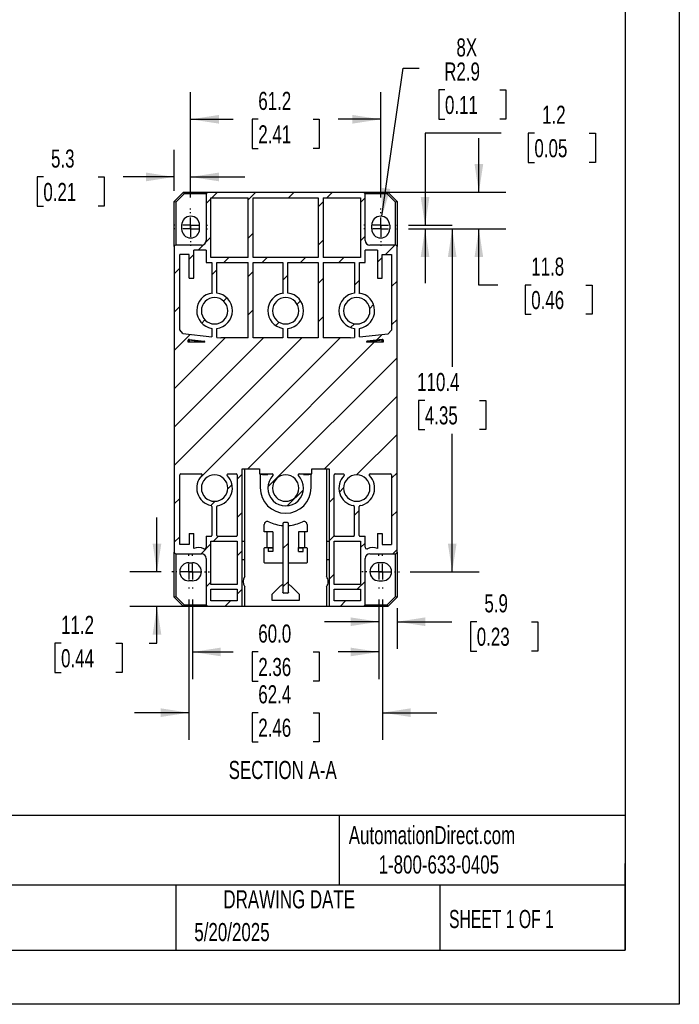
# Model space of a CAD drawing. Header units: millimetres. Extents: x 0 to 768, y 0 to 594.
# Tile 16 of 22: x 556 to 768, y 0 to 317. Entities that reach past the tile are written whole.
import ezdxf

# ---------------------------------------------------------------- set-up
doc = ezdxf.new("R2010")
doc.units = ezdxf.units.MM
doc.header["$LTSCALE"] = 2.75
doc.linetypes.add('CENTERX2', pattern=[20.32, 12.7, -2.54, 2.54, -2.54])
doc.layers.add('CENTER', color=40, linetype='CENTERX2')
doc.layers.add('HATCH', color=6, linetype='Continuous')
doc.layers.add('DIMENSIONS', color=140, linetype='Continuous', lineweight=25)
doc.layers.add('TEXT', color=140, linetype='Continuous', lineweight=25)
doc.styles.add('SLDTEXTSTYLE0', font='TXT', dxfattribs={"width": 0.7})
doc.styles.add('SLDTEXTSTYLE1', font='TXT', dxfattribs={"width": 0.65})
doc.dimstyles.new('SLDDIMSTYLE0', dxfattribs={"dimtxt": 5.934521, "dimasz": 9.0805, "dimexe": 0, "dimexo": 0.0625, "dimgap": 1.48363, "dimtad": 0, "dimtih": 1, "dimtoh": 1, "dimdec": 1, "dimrnd": 1e-09, "dimzin": 12, "dimdsep": 46, "dimtxsty": 'SLDTEXTSTYLE0', "dimsah": 1, "dimcen": 0.09, "dimadec": 0, "dimazin": 3, "dimtfac": 1, "dimtdec": 1, "dimtmove": 0, "dimatfit": 0, "dimfxl": 0, "dimfrac": 2, "dimtolj": 1, "dimtzin": 12, "dimarcsym": 0})
doc.dimstyles.new('SLDDIMSTYLE1', dxfattribs={"dimtxt": 5.934521, "dimasz": 9.0805, "dimexe": 0, "dimexo": 0.0625, "dimgap": 1.48363, "dimtad": 0, "dimtih": 1, "dimtoh": 1, "dimdec": 1, "dimrnd": 1e-09, "dimzin": 12, "dimdsep": 46, "dimtxsty": 'SLDTEXTSTYLE0', "dimsah": 1, "dimcen": 0.09, "dimadec": 0, "dimazin": 3, "dimtfac": 1, "dimtdec": 1, "dimtofl": 0, "dimtmove": 0, "dimatfit": 3, "dimfxl": 0, "dimfrac": 2, "dimtolj": 1, "dimtzin": 12, "dimarcsym": 0})
doc.dimstyles.new('SLDDIMSTYLE3', dxfattribs={"dimtxt": 5.934521, "dimasz": 9.0805, "dimexe": 0, "dimexo": 0.0625, "dimgap": 1.48363, "dimtad": 0, "dimtih": 1, "dimtoh": 1, "dimdec": 1, "dimrnd": 1e-09, "dimzin": 4, "dimdsep": 46, "dimtxsty": 'SLDTEXTSTYLE0', "dimsah": 1, "dimcen": 0.09, "dimadec": 0, "dimazin": 1, "dimtfac": 1, "dimtdec": 1, "dimtofl": 0, "dimtmove": 0, "dimatfit": 3, "dimfxl": 0, "dimfrac": 2, "dimtolj": 1, "dimtzin": 12, "dimarcsym": 0})
doc.dimstyles.new('SLDDIMSTYLE4', dxfattribs={"dimtxt": 5.934521, "dimasz": 9.0805, "dimexe": 0, "dimexo": 0.0625, "dimgap": 1.48363, "dimtad": 0, "dimtih": 1, "dimtoh": 1, "dimdec": 1, "dimrnd": 1e-09, "dimzin": 12, "dimdsep": 46, "dimtxsty": 'SLDTEXTSTYLE0', "dimsah": 1, "dimcen": 0, "dimadec": 0, "dimazin": 3, "dimtfac": 1, "dimtdec": 1, "dimtofl": 0, "dimtmove": 0, "dimatfit": 3, "dimfxl": 0, "dimfrac": 2, "dimtolj": 1, "dimtzin": 12, "dimarcsym": 0})

# ---------------------------------------------------------------- blocks, each defined once
blk = doc.blocks.new('_D_22')
at = {"layer": 'DIMENSIONS'}
for p, q in [((672.61, 253.81), (679.47, 301.48)), ((679.47, 301.48), (684.54, 301.48)), ((692.9, 294.53), (690.9, 294.53)), ((690.9, 294.53), (690.9, 285.1)), ((710.53, 294.53), (712.52, 294.53)), ((712.52, 294.53), (712.52, 285.1)), ((690.9, 285.1), (692.9, 285.1)), ((712.52, 285.1), (710.53, 285.1))]:
    blk.add_line(p, q, dxfattribs=at)
blk.add_solid([(672.61, 253.81), (675.29, 262.6), (672.52, 263)], dxfattribs=at)
at = {"layer": 'DIMENSIONS', "char_height": 5.821, "attachment_point": 1, "style": 'SLDTEXTSTYLE0'}
for s, insert in [('8X', (696.59, 311.12)), ('R2.9', (692.66, 303.36)), ('0.11', (692.9, 292.6))]:
    blk.add_mtext(s, dxfattribs=dict(at, insert=insert))
blk = doc.blocks.new('_D_23')
at = {"layer": 'DIMENSIONS'}
for p, q in [((681.13, 249.74), (703.96, 249.74)), ((695.23, 249.74), (695.23, 205.3)), ((686.41, 194.54), (684.42, 194.54)), ((684.42, 194.54), (684.42, 185.11)), ((704.05, 194.54), (706.04, 194.54)), ((706.04, 194.54), (706.04, 185.11)), ((684.42, 185.11), (686.41, 185.11)), ((706.04, 185.11), (704.05, 185.11)), ((695.23, 139.34), (695.23, 183.78)), ((681.73, 139.34), (703.96, 139.34))]:
    blk.add_line(p, q, dxfattribs=at)
for points in [[(695.23, 249.74), (693.83, 240.66), (696.63, 240.66)], [(695.23, 139.34), (696.63, 148.42), (693.83, 148.42)]]:
    blk.add_solid(points, dxfattribs=at)
at = {"layer": 'DIMENSIONS', "char_height": 5.821, "attachment_point": 1, "style": 'SLDTEXTSTYLE0'}
for s, insert in [('110.4', (683.94, 203.37)), ('4.35', (686.41, 192.61))]:
    blk.add_mtext(s, dxfattribs=dict(at, insert=insert))
blk = doc.blocks.new('_D_24')
at = {"layer": 'DIMENSIONS'}
for p, q in [((610.4, 130.41), (610.4, 85.21)), ((672.8, 130.41), (672.8, 85.21)), ((610.4, 93.94), (592.94, 93.94)), ((632.78, 93.94), (630.79, 93.94)), ((630.79, 93.94), (630.79, 84.51)), ((650.42, 93.94), (652.41, 93.94)), ((652.41, 93.94), (652.41, 84.51)), ((672.8, 93.94), (690.26, 93.94)), ((630.79, 84.51), (632.78, 84.51)), ((652.41, 84.51), (650.42, 84.51))]:
    blk.add_line(p, q, dxfattribs=at)
for points in [[(610.4, 93.94), (601.32, 95.34), (601.32, 92.55)], [(672.8, 93.94), (681.88, 92.55), (681.88, 95.34)]]:
    blk.add_solid(points, dxfattribs=at)
at = {"layer": 'DIMENSIONS', "char_height": 5.821, "attachment_point": 1, "style": 'SLDTEXTSTYLE0'}
for s, insert in [('62.4', (632.78, 102.77)), ('2.46', (632.78, 92.01))]:
    blk.add_mtext(s, dxfattribs=dict(at, insert=insert))
blk = doc.blocks.new('_D_25')
at = {"layer": 'DIMENSIONS'}
for p, q in [((611.6, 130.41), (611.6, 104.76)), ((671.6, 130.41), (671.6, 104.76)), ((611.6, 113.49), (624.74, 113.49)), ((632.78, 113.49), (630.79, 113.49)), ((630.79, 113.49), (630.79, 104.06)), ((650.42, 113.49), (652.41, 113.49)), ((652.41, 113.49), (652.41, 104.06)), ((671.6, 113.49), (658.46, 113.49)), ((630.79, 104.06), (632.78, 104.06)), ((652.41, 104.06), (650.42, 104.06))]:
    blk.add_line(p, q, dxfattribs=at)
for points in [[(611.6, 113.49), (620.68, 112.1), (620.68, 114.89)], [(671.6, 113.49), (662.52, 114.89), (662.52, 112.1)]]:
    blk.add_solid(points, dxfattribs=at)
at = {"layer": 'DIMENSIONS', "char_height": 5.821, "attachment_point": 1, "style": 'SLDTEXTSTYLE0'}
for s, insert in [('60.0', (632.78, 122.33)), ('2.36', (632.78, 111.57))]:
    blk.add_mtext(s, dxfattribs=dict(at, insert=insert))
blk = doc.blocks.new('_D_26')
at = {"layer": 'DIMENSIONS'}
for p, q in [((711, 280.59), (686.49, 280.59)), ((686.49, 280.59), (686.49, 250.94)), ((721.7, 280.59), (719.71, 280.59)), ((719.71, 280.59), (719.71, 271.16)), ((739.34, 280.59), (741.33, 280.59)), ((741.33, 280.59), (741.33, 271.16)), ((719.71, 271.16), (721.7, 271.16)), ((741.33, 271.16), (739.34, 271.16)), ((681.13, 250.94), (695.22, 250.94)), ((681.13, 249.74), (695.22, 249.74)), ((686.49, 249.74), (686.49, 232.28))]:
    blk.add_line(p, q, dxfattribs=at)
for points in [[(686.49, 250.94), (687.89, 260.02), (685.09, 260.02)], [(686.49, 249.74), (685.09, 240.66), (687.89, 240.66)]]:
    blk.add_solid(points, dxfattribs=at)
at = {"layer": 'DIMENSIONS', "char_height": 5.821, "attachment_point": 1, "style": 'SLDTEXTSTYLE0'}
for s, insert in [('1.2', (724.17, 289.43)), ('0.05', (721.7, 278.66))]:
    blk.add_mtext(s, dxfattribs=dict(at, insert=insert))
blk = doc.blocks.new('_D_27')
at = {"layer": 'DIMENSIONS'}
for p, q in [((703.82, 261.54), (703.82, 279)), ((670.19, 261.54), (712.55, 261.54)), ((681.13, 249.74), (712.55, 249.74)), ((703.82, 231.69), (703.82, 249.74)), ((709.97, 231.69), (703.82, 231.69)), ((720.67, 231.69), (718.68, 231.69)), ((718.68, 231.69), (718.68, 222.26)), ((738.31, 231.69), (740.3, 231.69)), ((740.3, 231.69), (740.3, 222.26)), ((718.68, 222.26), (720.67, 222.26)), ((740.3, 222.26), (738.31, 222.26))]:
    blk.add_line(p, q, dxfattribs=at)
for points in [[(703.82, 261.54), (705.21, 270.62), (702.42, 270.62)], [(703.82, 249.74), (702.42, 240.66), (705.21, 240.66)]]:
    blk.add_solid(points, dxfattribs=at)
at = {"layer": 'DIMENSIONS', "char_height": 5.821, "attachment_point": 1, "style": 'SLDTEXTSTYLE0'}
for s, insert in [('11.8', (720.67, 240.53)), ('0.46', (720.67, 229.76))]:
    blk.add_mtext(s, dxfattribs=dict(at, insert=insert))
blk = doc.blocks.new('_D_28')
at = {"layer": 'DIMENSIONS'}
for p, q in [((611, 259.87), (611, 293.79)), ((672.2, 259.87), (672.2, 293.79)), ((611, 285.06), (624.74, 285.06)), ((632.78, 285.06), (630.79, 285.06)), ((630.79, 285.06), (630.79, 275.63)), ((650.42, 285.06), (652.41, 285.06)), ((652.41, 285.06), (652.41, 275.63)), ((672.2, 285.06), (658.46, 285.06)), ((630.79, 275.63), (632.78, 275.63)), ((652.41, 275.63), (650.42, 275.63))]:
    blk.add_line(p, q, dxfattribs=at)
for points in [[(611, 285.06), (620.08, 283.67), (620.08, 286.46)], [(672.2, 285.06), (663.12, 286.46), (663.12, 283.67)]]:
    blk.add_solid(points, dxfattribs=at)
at = {"layer": 'DIMENSIONS', "char_height": 5.821, "attachment_point": 1, "style": 'SLDTEXTSTYLE0'}
for s, insert in [('61.2', (632.78, 293.9)), ('2.41', (632.78, 283.13))]:
    blk.add_mtext(s, dxfattribs=dict(at, insert=insert))
blk = doc.blocks.new('_D_29')
at = {"layer": 'DIMENSIONS'}
for p, q in [((605.7, 262.03), (605.7, 275.23)), ((611, 259.87), (611, 275.23)), ((563.57, 266.5), (561.58, 266.5)), ((561.58, 266.5), (561.58, 257.07)), ((581.2, 266.5), (583.2, 266.5)), ((583.2, 266.5), (583.2, 257.07)), ((605.7, 266.5), (589.25, 266.5)), ((611, 266.5), (628.46, 266.5)), ((561.58, 257.07), (563.57, 257.07)), ((583.2, 257.07), (581.2, 257.07))]:
    blk.add_line(p, q, dxfattribs=at)
for points in [[(605.7, 266.5), (596.62, 267.9), (596.62, 265.1)], [(611, 266.5), (620.08, 265.1), (620.08, 267.9)]]:
    blk.add_solid(points, dxfattribs=at)
at = {"layer": 'DIMENSIONS', "char_height": 5.821, "attachment_point": 1, "style": 'SLDTEXTSTYLE0'}
for s, insert in [('5.3', (566.04, 275.33)), ('0.21', (563.57, 264.57))]:
    blk.add_mtext(s, dxfattribs=dict(at, insert=insert))
blk = doc.blocks.new('_D_30')
at = {"layer": 'DIMENSIONS'}
for p, q in [((671.6, 130.41), (671.6, 114.5)), ((677.5, 127.65), (677.5, 114.5)), ((671.6, 123.23), (654.14, 123.23)), ((677.5, 123.23), (695.09, 123.23)), ((703.13, 123.23), (701.14, 123.23)), ((701.14, 123.23), (701.14, 113.8)), ((720.76, 123.23), (722.76, 123.23)), ((722.76, 123.23), (722.76, 113.8)), ((701.14, 113.8), (703.13, 113.8)), ((722.76, 113.8), (720.76, 113.8))]:
    blk.add_line(p, q, dxfattribs=at)
for points in [[(671.6, 123.23), (662.52, 124.63), (662.52, 121.84)], [(677.5, 123.23), (686.58, 121.84), (686.58, 124.63)]]:
    blk.add_solid(points, dxfattribs=at)
at = {"layer": 'DIMENSIONS', "char_height": 5.821, "attachment_point": 1, "style": 'SLDTEXTSTYLE0'}
for s, insert in [('5.9', (705.6, 132.07)), ('0.23', (703.13, 121.31))]:
    blk.add_mtext(s, dxfattribs=dict(at, insert=insert))
blk = doc.blocks.new('_D_31')
at = {"layer": 'DIMENSIONS'}
for p, q in [((600.16, 139.34), (600.16, 156.8)), ((601.47, 139.34), (591.43, 139.34)), ((613.01, 128.14), (591.43, 128.14)), ((600.16, 116.31), (600.16, 128.14)), ((569.28, 116.31), (567.29, 116.31)), ((567.29, 116.31), (567.29, 106.88)), ((586.92, 116.31), (588.91, 116.31)), ((588.91, 116.31), (588.91, 106.88)), ((597.62, 116.31), (600.16, 116.31)), ((567.29, 106.88), (569.28, 106.88)), ((588.91, 106.88), (586.92, 106.88))]:
    blk.add_line(p, q, dxfattribs=at)
for points in [[(600.16, 139.34), (601.56, 148.42), (598.76, 148.42)], [(600.16, 128.14), (598.76, 119.06), (601.56, 119.06)]]:
    blk.add_solid(points, dxfattribs=at)
at = {"layer": 'DIMENSIONS', "char_height": 5.821, "attachment_point": 1, "style": 'SLDTEXTSTYLE0'}
for s, insert in [('11.2', (569.28, 125.14)), ('0.44', (569.28, 114.38))]:
    blk.add_mtext(s, dxfattribs=dict(at, insert=insert))
blk = doc.blocks.new('SW_CENTERMARKSYMBOL_17')
at = {"layer": 'CENTER', "color": 0}
for p, q in [((0, 5.08), (0, 5.44)), ((-5.08, 0), (-5.44, 0)), ((0, 0), (-2.54, 0)), ((0, 0), (0, 2.54)), ((0, 0), (0, -2.54)), ((0, 0), (2.54, 0)), ((5.08, 0), (5.44, 0)), ((0, -5.08), (0, -5.44))]:
    blk.add_line(p, q, dxfattribs=at)
blk = doc.blocks.new('SW_CENTERMARKSYMBOL_18')
at = {"layer": 'CENTER', "color": 0}
for p, q in [((0, 5.08), (0, 5.44)), ((-5.08, 0), (-5.44, 0)), ((0, 0), (-2.54, 0)), ((0, 0), (0, 2.54)), ((0, 0), (0, -2.54)), ((0, 0), (2.54, 0)), ((5.08, 0), (5.44, 0)), ((0, -5.08), (0, -5.44))]:
    blk.add_line(p, q, dxfattribs=at)
blk = doc.blocks.new('SW_CENTERMARKSYMBOL_19')
at = {"layer": 'CENTER', "color": 0}
for p, q in [((0, 5.08), (0, 5.44)), ((-5.08, 0), (-5.44, 0)), ((0, 0), (-2.54, 0)), ((0, 0), (0, 2.54)), ((0, 0), (0, -2.54)), ((0, 0), (2.54, 0)), ((5.08, 0), (5.44, 0)), ((0, -5.08), (0, -5.44))]:
    blk.add_line(p, q, dxfattribs=at)
blk = doc.blocks.new('SW_CENTERMARKSYMBOL_20')
at = {"layer": 'CENTER', "color": 0}
for p, q in [((0, 5.08), (0, 5.44)), ((-5.08, 0), (-5.44, 0)), ((0, 0), (-2.54, 0)), ((0, 0), (0, 2.54)), ((0, 0), (0, -2.54)), ((0, 0), (2.54, 0)), ((5.08, 0), (5.44, 0)), ((0, -5.08), (0, -5.44))]:
    blk.add_line(p, q, dxfattribs=at)
blk = doc.blocks.new('SW_CENTERMARKSYMBOL_21')
at = {"layer": 'CENTER', "color": 0}
for p, q in [((0, 5.08), (0, 5.44)), ((-5.08, 0), (-5.44, 0)), ((0, 0), (-2.54, 0)), ((0, 0), (0, 2.54)), ((0, 0), (0, -2.54)), ((0, 0), (2.54, 0)), ((5.08, 0), (5.44, 0)), ((0, -5.08), (0, -5.44))]:
    blk.add_line(p, q, dxfattribs=at)
blk = doc.blocks.new('SW_CENTERMARKSYMBOL_22')
at = {"layer": 'CENTER', "color": 0}
for p, q in [((0, 5.08), (0, 5.44)), ((-5.08, 0), (-5.44, 0)), ((0, 0), (-2.54, 0)), ((0, 0), (0, 2.54)), ((0, 0), (0, -2.54)), ((0, 0), (2.54, 0)), ((5.08, 0), (5.44, 0)), ((0, -5.08), (0, -5.44))]:
    blk.add_line(p, q, dxfattribs=at)
blk = doc.blocks.new('SW_CENTERMARKSYMBOL_23')
at = {"layer": 'CENTER', "color": 0}
for p, q in [((0, 5.08), (0, 5.44)), ((-5.08, 0), (-5.44, 0)), ((0, 0), (-2.54, 0)), ((0, 0), (0, 2.54)), ((0, 0), (0, -2.54)), ((0, 0), (2.54, 0)), ((5.08, 0), (5.44, 0)), ((0, -5.08), (0, -5.44))]:
    blk.add_line(p, q, dxfattribs=at)
blk = doc.blocks.new('SW_CENTERMARKSYMBOL_24')
at = {"layer": 'CENTER', "color": 0}
for p, q in [((0, 5.08), (0, 5.44)), ((-5.08, 0), (-5.44, 0)), ((0, 0), (-2.54, 0)), ((0, 0), (0, 2.54)), ((0, 0), (0, -2.54)), ((0, 0), (2.54, 0)), ((5.08, 0), (5.44, 0)), ((0, -5.08), (0, -5.44))]:
    blk.add_line(p, q, dxfattribs=at)

msp = doc.modelspace()

# ---------------------------------------------------------------- hatches: boundary and pattern name
at = {"layer": 'HATCH'}
h = msp.add_hatch(dxfattribs=at)
h.set_pattern_fill('ANSI31', color=256, scale=2.75, style=0)
edge = h.paths.add_edge_path(flags=0)
edge.add_arc((614.5, 246.04), 1.5, 270, 360, ccw=False)
edge.add_line((614.5, 244.54), (606.2, 244.54))
edge.add_arc((606.2, 244.04), 0.5, 90, 180)
edge.add_line((605.7, 244.04), (605.7, 145.64))
edge.add_arc((606.2, 145.64), 0.5, 180, 270)
edge.add_line((606.2, 145.14), (614.5, 145.14))
edge.add_arc((614.5, 143.64), 1.5, 0, 90, ccw=False)
edge.add_line((616, 143.64), (616, 128.64))
edge.add_line((616, 128.64), (616.5, 128.14))
edge.add_line((616.5, 128.14), (627.6, 128.14))
edge.add_line((627.6, 128.14), (627.6, 172.51))
edge.add_line((627.6, 172.51), (633.15, 172.51))
edge.add_line((633.15, 172.51), (633.15, 170.84))
edge.add_line((633.15, 170.84), (637.3, 170.84))
edge.add_arc((637.3, 170.54), 0.3, -44.7595, 90, ccw=False)
edge.add_arc((641.6, 166.28), 5.75, 135.2405, 404.7595)
edge.add_arc((645.9, 170.54), 0.3, 90, 224.7595, ccw=False)
edge.add_line((645.9, 170.84), (650.05, 170.84))
edge.add_line((650.05, 170.84), (650.05, 172.51))
edge.add_line((650.05, 172.51), (655.6, 172.51))
edge.add_line((655.6, 172.51), (655.6, 128.14))
edge.add_line((655.6, 128.14), (666.7, 128.14))
edge.add_line((666.7, 128.14), (667.2, 128.64))
edge.add_line((667.2, 128.64), (667.2, 143.64))
edge.add_arc((668.7, 143.64), 1.5, 90, 180, ccw=False)
edge.add_line((668.7, 145.14), (677, 145.14))
edge.add_arc((677, 145.64), 0.5, 270, 360)
edge.add_line((677.5, 145.64), (677.5, 244.04))
edge.add_arc((677, 244.04), 0.5, 0, 90)
edge.add_line((677, 244.54), (668.7, 244.54))
edge.add_arc((668.7, 246.04), 1.5, 180, 270, ccw=False)
edge.add_line((667.2, 246.04), (667.2, 261.04))
edge.add_line((667.2, 261.04), (666.7, 261.54))
edge.add_line((666.7, 261.54), (616.5, 261.54))
edge.add_line((616.5, 261.54), (616, 261.04))
edge.add_line((616, 261.04), (616, 246.04))
edge = h.paths.add_edge_path(flags=0)
edge.add_arc((664.5, 223.4), 5.75, 96.9925, 263.0075)
edge.add_line((663.8, 217.69), (663.8, 214.79))
edge.add_line((663.8, 214.79), (662.5, 214.64))
edge.add_line((662.5, 214.64), (653.65, 214.64))
edge.add_line((653.65, 214.64), (653.65, 238.94))
edge.add_line((653.65, 238.94), (663.8, 238.94))
edge.add_line((663.8, 238.94), (663.8, 229.11))
edge = h.paths.add_edge_path(flags=0)
edge.add_arc((618.7, 223.4), 5.75, 276.9925, 443.0075)
edge.add_line((619.4, 229.11), (619.4, 238.94))
edge.add_line((619.4, 238.94), (629.55, 238.94))
edge.add_line((629.55, 238.94), (629.55, 214.64))
edge.add_line((629.55, 214.64), (620.7, 214.64))
edge.add_line((620.7, 214.64), (619.4, 214.79))
edge.add_line((619.4, 214.79), (619.4, 217.69))
edge = h.paths.add_edge_path(flags=0)
edge.add_line((672.7, 151.7), (671.2, 151.7))
edge.add_line((671.2, 151.7), (671.2, 146.8))
edge.add_arc((669.6, 143.24), 3.9, 65.7791, 115.583)
edge.add_arc((667.7, 147.21), 0.5, 270, 295.583, ccw=False)
edge.add_arc((667.7, 147.21), 0.5, 180, 270, ccw=False)
edge.add_line((667.2, 147.21), (667.2, 150.74))
edge.add_line((667.2, 150.74), (665.6, 150.74))
edge.add_arc((665.6, 151.04), 0.3, 180, 270, ccw=False)
edge.add_line((665.3, 151.04), (665.3, 160.33))
edge.add_arc((665.6, 160.33), 0.3, 100.4757, 180, ccw=False)
edge.add_arc((664.5, 166.28), 5.75, 280.4757, 404.7595)
edge.add_arc((668.8, 170.54), 0.3, 90, 224.7595, ccw=False)
edge.add_line((668.8, 170.84), (675.4, 170.84))
edge.add_arc((675.4, 170.54), 0.3, 0, 90, ccw=False)
edge.add_line((675.7, 170.54), (675.7, 148.14))
edge.add_line((675.7, 148.14), (672.7, 148.14))
edge.add_line((672.7, 148.14), (672.7, 151.7))
edge = h.paths.add_edge_path(flags=0)
edge.add_arc((672.7, 213.9), 0.3, 0, 97.5946, ccw=False)
edge.add_line((673, 213.9), (673, 213.25))
edge.add_line((673, 213.25), (667.6, 213.25))
edge.add_line((667.6, 213.25), (667.6, 213.26))
edge.add_arc((667.9, 213.26), 0.3, 97.5946, 180, ccw=False)
edge.add_line((667.86, 213.55), (672.66, 214.19))
edge = h.paths.add_edge_path(flags=0)
edge.add_line((610.54, 214.19), (615.34, 213.55))
edge.add_arc((615.3, 213.26), 0.3, 0, 82.4054, ccw=False)
edge.add_line((615.6, 213.26), (615.6, 213.25))
edge.add_line((615.6, 213.25), (610.2, 213.25))
edge.add_line((610.2, 213.25), (610.2, 213.9))
edge.add_arc((610.5, 213.9), 0.3, 90, 180, ccw=False)
edge.add_arc((610.5, 213.9), 0.3, 82.4054, 90, ccw=False)
edge = h.paths.add_edge_path(flags=0)
edge.add_arc((657.5, 170.54), 0.3, 90, 180, ccw=False)
edge.add_line((657.5, 170.84), (660.2, 170.84))
edge.add_arc((660.2, 170.54), 0.3, -44.7595, 90, ccw=False)
edge.add_arc((664.5, 166.28), 5.75, 135.2405, 259.5243)
edge.add_arc((663.4, 160.33), 0.3, 0, 79.5243, ccw=False)
edge.add_line((663.7, 160.33), (663.7, 151.04))
edge.add_arc((663.4, 151.04), 0.3, 270, 360, ccw=False)
edge.add_line((663.4, 150.74), (657.5, 150.74))
edge.add_arc((657.5, 151.04), 0.3, 180, 270, ccw=False)
edge.add_line((657.2, 151.04), (657.2, 170.54))
edge = h.paths.add_edge_path(flags=0)
edge.add_line((612, 151.7), (610.5, 151.7))
edge.add_line((610.5, 151.7), (610.5, 148.14))
edge.add_line((610.5, 148.14), (607.5, 148.14))
edge.add_line((607.5, 148.14), (607.5, 170.54))
edge.add_arc((607.8, 170.54), 0.3, 90, 180, ccw=False)
edge.add_line((607.8, 170.84), (614.4, 170.84))
edge.add_arc((614.4, 170.54), 0.3, -44.7595, 90, ccw=False)
edge.add_arc((618.7, 166.28), 5.75, 135.2405, 258.5597)
edge.add_arc((617.5, 160.35), 0.3, 0, 78.5597, ccw=False)
edge.add_line((617.8, 160.35), (617.8, 151.04))
edge.add_arc((617.5, 151.04), 0.3, 270, 360, ccw=False)
edge.add_line((617.5, 150.74), (616, 150.74))
edge.add_line((616, 150.74), (616, 147.21))
edge.add_arc((615.5, 147.21), 0.5, 270, 360, ccw=False)
edge.add_arc((615.5, 147.21), 0.5, 244.417, 270, ccw=False)
edge.add_arc((613.6, 143.24), 3.9, 64.417, 114.2209)
edge.add_line((612, 146.8), (612, 151.7))
edge = h.paths.add_edge_path(flags=0)
edge.add_arc((623, 170.54), 0.3, 90, 224.7595, ccw=False)
edge.add_line((623, 170.84), (625.7, 170.84))
edge.add_arc((625.7, 170.54), 0.3, 0, 90, ccw=False)
edge.add_line((626, 170.54), (626, 151.04))
edge.add_arc((625.7, 151.04), 0.3, 270, 360, ccw=False)
edge.add_line((625.7, 150.74), (619.7, 150.74))
edge.add_arc((619.7, 151.04), 0.3, 180, 270, ccw=False)
edge.add_line((619.4, 151.04), (619.4, 160.31))
edge.add_arc((619.7, 160.31), 0.3, 99.514, 180, ccw=False)
edge.add_arc((618.7, 166.28), 5.75, 279.514, 404.7595)
edge = h.paths.add_edge_path(flags=0)
edge.add_line((665.4, 238.94), (667.2, 238.94))
edge.add_line((667.2, 238.94), (667.2, 242.94))
edge.add_line((667.2, 242.94), (671.2, 242.94))
edge.add_line((671.2, 242.94), (671.2, 233.94))
edge.add_line((671.2, 233.94), (672.7, 233.94))
edge.add_line((672.7, 233.94), (672.7, 241.54))
edge.add_line((672.7, 241.54), (675.7, 241.54))
edge.add_line((675.7, 241.54), (675.7, 217.14))
edge.add_line((675.7, 217.14), (674.57, 216.01))
edge.add_line((674.57, 216.01), (665.4, 214.97))
edge.add_line((665.4, 214.97), (665.4, 217.72))
edge.add_arc((664.5, 223.4), 5.75, 279.0051, 443.0075)
edge.add_line((665.2, 229.11), (665.4, 229.11))
edge.add_line((665.4, 229.11), (665.4, 238.94))
edge = h.paths.add_edge_path(flags=0)
edge.add_line((612, 242.94), (616, 242.94))
edge.add_line((616, 242.94), (616, 238.94))
edge.add_line((616, 238.94), (617.8, 238.94))
edge.add_line((617.8, 238.94), (617.8, 229.11))
edge.add_line((617.8, 229.11), (618, 229.11))
edge.add_arc((618.7, 223.4), 5.75, 96.9925, 260.9949)
edge.add_line((617.8, 217.72), (617.8, 214.97))
edge.add_line((617.8, 214.97), (608.49, 216.03))
edge.add_line((608.49, 216.03), (607.5, 217.28))
edge.add_line((607.5, 217.28), (607.5, 241.54))
edge.add_line((607.5, 241.54), (610.5, 241.54))
edge.add_line((610.5, 241.54), (610.5, 233.94))
edge.add_line((610.5, 233.94), (612, 233.94))
edge.add_line((612, 233.94), (612, 242.94))
h.paths.add_polyline_path([(617.5, 240.54), (617.5, 259.74), (629.55, 259.74), (629.55, 240.54)], flags=0)
h.paths.add_polyline_path([(653.65, 240.54), (653.65, 259.74), (665.7, 259.74), (665.7, 240.54)], flags=0)
h.paths.add_polyline_path([(657.2, 135.19), (657.2, 149.14), (665.7, 149.14), (665.7, 135.19)], flags=0)
h.paths.add_polyline_path([(617.5, 135.19), (617.5, 149.14), (626, 149.14), (626, 135.19)], flags=0)
h.paths.add_polyline_path([(626, 133.69), (626, 129.94), (617.5, 129.94), (617.5, 133.69)], flags=0)
h.paths.add_polyline_path([(665.7, 133.69), (665.7, 129.94), (657.2, 129.94), (657.2, 133.69)], flags=0)
edge = h.paths.add_edge_path(flags=0)
edge.add_line((652.05, 214.64), (642.3, 214.64))
edge.add_line((642.3, 214.64), (642.3, 217.69))
edge.add_arc((641.6, 223.4), 5.75, 276.9925, 443.0075)
edge.add_line((642.3, 229.11), (642.3, 238.94))
edge.add_line((642.3, 238.94), (652.05, 238.94))
edge.add_line((652.05, 238.94), (652.05, 214.64))
edge = h.paths.add_edge_path(flags=0)
edge.add_line((640.7, 217.72), (640.7, 214.64))
edge.add_line((640.7, 214.64), (631.15, 214.64))
edge.add_line((631.15, 214.64), (631.15, 238.94))
edge.add_line((631.15, 238.94), (640.7, 238.94))
edge.add_line((640.7, 238.94), (640.7, 229.11))
edge.add_line((640.7, 229.11), (640.9, 229.11))
edge.add_arc((641.6, 223.4), 5.75, 96.9925, 260.9949)
edge = h.paths.add_edge_path(flags=0)
edge.add_arc((641.6, 166.28), 4.25, -90, 90, ccw=False)
edge.add_arc((641.6, 166.28), 4.25, 90, 270, ccw=False)
edge = h.paths.add_edge_path(flags=0)
edge.add_arc((618.7, 166.28), 4.25, -90, 90, ccw=False)
edge.add_arc((618.7, 166.28), 4.25, 90, 270, ccw=False)
edge = h.paths.add_edge_path(flags=0)
edge.add_arc((664.5, 166.28), 4.25, -90, 90, ccw=False)
edge.add_arc((664.5, 166.28), 4.25, 90, 270, ccw=False)
edge = h.paths.add_edge_path(flags=0)
edge.add_arc((618.7, 223.4), 4.25, -90, 90, ccw=False)
edge.add_arc((618.7, 223.4), 4.25, 90, 270, ccw=False)
edge = h.paths.add_edge_path(flags=0)
edge.add_arc((664.5, 223.4), 4.25, -90, 90, ccw=False)
edge.add_arc((664.5, 223.4), 4.25, 90, 270, ccw=False)
edge = h.paths.add_edge_path(flags=0)
edge.add_arc((641.6, 223.4), 4.25, -90, 90, ccw=False)
edge.add_arc((641.6, 223.4), 4.25, 90, 270, ccw=False)
h.paths.add_polyline_path([(652.05, 259.74), (652.05, 240.54), (631.15, 240.54), (631.15, 259.74)], flags=0)
h = msp.add_hatch(dxfattribs=at)
h.set_pattern_fill('ANSI31', color=256, scale=2.75, style=0)
edge = h.paths.add_edge_path(flags=0)
edge.add_ellipse((641, 132.78), major_axis=(0, 0.347), ratio=0.864789, start_angle=104.1006, end_angle=180)
edge.add_line((641, 132.43), (642.2, 132.43))
edge.add_ellipse((642.2, 132.78), major_axis=(0, -0.347), ratio=0.864789, start_angle=0, end_angle=75.8994)
edge.add_spline(control_points=[(642.49, 132.69), (642.5, 132.72), (642.5, 132.75), (642.5, 132.78)], knot_values=[0.000024, 0.000024, 0.000024, 0.000024, 0.000114, 0.000114, 0.000114, 0.000114], weights=[1, 1, 1, 1], degree=3, periodic=0)
edge.add_line((642.5, 132.78), (642.5, 154.74))
edge.add_ellipse((642.2, 154.74), major_axis=(0, 0.424), ratio=0.707107, start_angle=270, end_angle=360)
edge.add_line((642.2, 155.16), (641, 155.16))
edge.add_ellipse((641, 154.74), major_axis=(0, -0.424), ratio=0.707107, start_angle=180, end_angle=270)
edge.add_line((640.7, 154.74), (640.7, 132.78))
edge.add_spline(control_points=[(640.7, 132.78), (640.7, 132.75), (640.7, 132.72), (640.71, 132.69)], knot_values=[0.002587, 0.002587, 0.002587, 0.002587, 0.002687, 0.002687, 0.002687, 0.002687], weights=[1, 1, 1, 1], degree=3, periodic=0)

# ---------------------------------------------------------------- linework, layer by layer
at = {"color": 7, "linetype": 'Continuous'}
for p, q in [((768.36, 593.73), (768.36, 0.01)), ((768.36, 0.01), (0.01, 0.01))]:
    msp.add_line(p, q, dxfattribs=at)
for p, q in [((605.7, 258.54), (608.7, 261.54)), ((608.91, 261.04), (606.2, 258.33)), ((608.91, 261.04), (608.7, 261.54)), ((608.7, 261.54), (616.5, 261.54)), ((616, 261.04), (608.91, 261.04)), ((616, 261.04), (616.5, 261.54)), ((616, 261.04), (616, 246.04)), ((616.5, 261.54), (666.7, 261.54)), ((666.7, 261.54), (667.2, 261.04)), ((666.7, 261.54), (674.5, 261.54)), ((667.2, 246.04), (667.2, 261.04)), ((674.29, 261.04), (667.2, 261.04)), ((674.5, 261.54), (674.29, 261.04)), ((677, 258.33), (674.29, 261.04)), ((674.5, 261.54), (677.5, 258.54)), ((606.2, 258.33), (605.7, 258.54)), ((605.7, 244.04), (605.7, 258.54)), ((606.2, 258.33), (606.2, 244.54)), ((617.5, 259.74), (629.55, 259.74)), ((617.5, 240.54), (617.5, 259.74)), ((629.55, 240.54), (629.55, 259.74)), ((631.15, 259.74), (652.05, 259.74)), ((631.15, 240.54), (631.15, 259.74)), ((652.05, 259.74), (652.05, 240.54)), ((653.65, 259.74), (665.7, 259.74)), ((653.65, 259.74), (653.65, 240.54)), ((665.7, 259.74), (665.7, 240.54)), ((677.5, 258.54), (677, 258.33)), ((677, 244.54), (677, 258.33)), ((677.5, 258.54), (677.5, 244.04)), ((608.1, 250.94), (608.1, 249.74)), ((613.9, 249.74), (613.9, 250.94)), ((669.3, 249.74), (669.3, 250.94)), ((675.1, 250.94), (675.1, 249.74)), ((614.5, 244.54), (606.2, 244.54)), ((677, 244.54), (668.7, 244.54)), ((605.7, 244.04), (605.7, 145.64)), ((610.5, 241.54), (607.5, 241.54)), ((607.5, 217.28), (607.5, 241.54)), ((610.5, 233.94), (610.5, 241.54)), ((612, 233.94), (612, 242.94)), ((616, 242.94), (612, 242.94)), ((616, 242.94), (616, 238.94)), ((671.2, 242.94), (667.2, 242.94)), ((667.2, 238.94), (667.2, 242.94)), ((671.2, 242.94), (671.2, 233.94)), ((672.7, 241.54), (675.7, 241.54)), ((672.7, 233.94), (672.7, 241.54)), ((675.7, 241.54), (675.7, 217.14)), ((677.5, 145.64), (677.5, 244.04)), ((616, 238.94), (617.8, 238.94)), ((629.55, 240.54), (617.5, 240.54)), ((617.8, 238.94), (617.8, 229.11)), ((619.4, 238.94), (629.55, 238.94)), ((619.4, 229.11), (619.4, 238.94)), ((629.55, 214.64), (629.55, 238.94)), ((652.05, 240.54), (631.15, 240.54)), ((631.15, 238.94), (640.7, 238.94)), ((631.15, 214.64), (631.15, 238.94)), ((640.7, 238.94), (640.7, 229.11)), ((642.3, 238.94), (652.05, 238.94)), ((642.3, 229.11), (642.3, 238.94)), ((652.05, 238.94), (652.05, 214.64)), ((665.7, 240.54), (653.65, 240.54)), ((653.65, 238.94), (663.8, 238.94)), ((653.65, 238.94), (653.65, 214.64)), ((663.8, 238.94), (663.8, 229.11)), ((665.4, 229.11), (665.4, 238.94)), ((665.4, 238.94), (667.2, 238.94)), ((610.5, 233.94), (612, 233.94)), ((671.2, 233.94), (672.7, 233.94)), ((617.8, 229.11), (618, 229.11)), ((640.7, 229.11), (640.9, 229.11)), ((665.2, 229.11), (665.4, 229.11)), ((608.49, 216.03), (607.5, 217.28)), ((608.49, 216.03), (617.8, 214.97)), ((617.8, 217.72), (617.8, 214.97)), ((619.4, 214.79), (619.4, 217.69)), ((640.7, 217.72), (640.7, 214.64)), ((642.3, 214.64), (642.3, 217.69)), ((663.8, 217.69), (663.8, 214.79)), ((665.4, 214.97), (665.4, 217.72)), ((665.4, 214.97), (674.57, 216.01)), ((675.7, 217.14), (674.57, 216.01)), ((610.2, 213.25), (610.2, 213.9)), ((610.5, 213.9), (610.2, 213.9)), ((615.6, 213.25), (610.2, 213.25)), ((610.54, 214.19), (610.5, 213.9)), ((610.5, 213.9), (610.5, 213.25)), ((615.3, 213.26), (610.5, 213.9)), ((610.54, 214.19), (615.34, 213.55)), ((615.3, 213.26), (615.34, 213.55)), ((615.6, 213.26), (615.3, 213.26)), ((615.3, 213.25), (615.3, 213.26)), ((615.6, 213.26), (615.6, 213.25)), ((619.4, 214.79), (620.7, 214.64)), ((629.55, 214.64), (620.7, 214.64)), ((640.7, 214.64), (631.15, 214.64)), ((652.05, 214.64), (642.3, 214.64)), ((662.5, 214.64), (653.65, 214.64)), ((662.5, 214.64), (663.8, 214.79)), ((667.6, 213.25), (667.6, 213.26)), ((667.9, 213.26), (667.6, 213.26)), ((673, 213.25), (667.6, 213.25)), ((672.66, 214.19), (667.86, 213.55)), ((667.86, 213.55), (667.9, 213.26)), ((672.7, 213.9), (667.9, 213.26)), ((667.9, 213.26), (667.9, 213.25)), ((672.7, 213.9), (672.66, 214.19)), ((673, 213.9), (672.7, 213.9)), ((672.7, 213.25), (672.7, 213.9)), ((673, 213.9), (673, 213.25)), ((627.6, 172.51), (633.15, 172.51)), ((627.6, 128.14), (627.6, 172.51)), ((628.4, 137.8), (628.4, 172.51)), ((633.15, 172.51), (633.15, 170.84)), ((650.05, 172.51), (655.6, 172.51)), ((650.05, 170.84), (650.05, 172.51)), ((654.8, 172.51), (654.8, 137.8)), ((655.6, 172.51), (655.6, 128.14)), ((607.5, 148.14), (607.5, 170.54)), ((607.8, 170.84), (614.4, 170.84)), ((623, 170.84), (625.7, 170.84)), ((626, 170.54), (626, 151.04)), ((633.15, 170.84), (637.3, 170.84)), ((633.4, 170.64), (633.4, 166.39)), ((634.15, 170.64), (633.4, 170.64)), ((634.15, 170.64), (634.15, 170.84)), ((634.15, 170.64), (635.85, 170.64)), ((635.85, 170.64), (635.85, 170.84)), ((645.9, 170.84), (650.05, 170.84)), ((647.35, 170.64), (647.35, 170.84)), ((647.35, 170.64), (649.05, 170.64)), ((649.05, 170.64), (649.05, 170.84)), ((649.8, 170.64), (649.05, 170.64)), ((649.8, 166.39), (649.8, 170.64)), ((657.2, 151.04), (657.2, 170.54)), ((657.5, 170.84), (660.2, 170.84)), ((668.8, 170.84), (675.4, 170.84)), ((675.7, 170.54), (675.7, 148.14)), ((617.8, 160.35), (617.8, 151.04)), ((619.4, 151.04), (619.4, 160.31)), ((663.7, 160.33), (663.7, 151.04)), ((665.3, 151.04), (665.3, 160.33)), ((634.7, 152.14), (634.7, 154.55)), ((640.7, 154.74), (640.7, 132.78)), ((642.2, 155.16), (641, 155.16)), ((642.5, 132.78), (642.5, 154.74)), ((648.5, 154.55), (648.5, 152.14)), ((610.5, 151.7), (610.5, 148.14)), ((610.5, 151.7), (612, 151.7)), ((612, 146.8), (612, 151.7)), ((616, 150.74), (616, 147.21)), ((616, 150.74), (617.5, 150.74)), ((617.5, 149.14), (626, 149.14)), ((617.5, 135.19), (617.5, 149.14)), ((619.7, 150.74), (625.7, 150.74)), ((626, 149.14), (626, 135.19)), ((627.6, 149.14), (628.4, 149.14)), ((635.5, 152.14), (634.7, 152.14)), ((635.5, 152.14), (635.5, 147.14)), ((637.5, 152.14), (635.5, 152.14)), ((637.5, 152.14), (637.5, 147.14)), ((645.7, 152.14), (645.7, 147.14)), ((647.7, 152.14), (645.7, 152.14)), ((647.7, 152.14), (647.7, 147.14)), ((648.5, 152.14), (647.7, 152.14)), ((654.8, 149.14), (655.6, 149.14)), ((657.2, 149.14), (665.7, 149.14)), ((657.2, 135.19), (657.2, 149.14)), ((657.5, 150.74), (663.4, 150.74)), ((665.6, 150.74), (667.2, 150.74)), ((665.7, 149.14), (665.7, 135.19)), ((667.2, 147.21), (667.2, 150.74)), ((671.2, 151.7), (671.2, 146.8)), ((671.2, 151.7), (672.7, 151.7)), ((672.7, 151.7), (672.7, 148.14)), ((610.5, 148.14), (607.5, 148.14)), ((634.7, 142.34), (634.7, 146.94)), ((634.9, 147.14), (635.5, 147.14)), ((635.5, 147.14), (637.5, 147.14)), ((636, 146.94), (636, 147.14)), ((637.5, 146.94), (636, 146.94)), ((636, 146.94), (636, 145.84)), ((637.5, 147.14), (637.5, 146.94)), ((637.5, 146.94), (637.5, 145.84)), ((645.7, 147.14), (647.7, 147.14)), ((645.7, 146.94), (645.7, 147.14)), ((647.2, 146.94), (645.7, 146.94)), ((645.7, 145.84), (645.7, 146.94)), ((647.2, 147.14), (647.2, 146.94)), ((647.2, 145.84), (647.2, 146.94)), ((647.7, 147.14), (648.3, 147.14)), ((648.5, 146.94), (648.5, 142.34)), ((672.7, 148.14), (675.7, 148.14)), ((605.7, 131.14), (605.7, 145.64)), ((606.2, 145.14), (614.5, 145.14)), ((606.2, 145.14), (606.2, 131.35)), ((616, 143.64), (616, 128.64)), ((628.4, 143.14), (627.6, 143.14)), ((637.5, 145.84), (636, 145.84)), ((645.7, 145.84), (647.2, 145.84)), ((655.6, 143.14), (654.8, 143.14)), ((667.2, 128.64), (667.2, 143.64)), ((668.7, 145.14), (677, 145.14)), ((677, 131.35), (677, 145.14)), ((677.5, 145.64), (677.5, 131.14)), ((610.4, 142.24), (611.6, 142.24)), ((640.7, 142.14), (634.9, 142.14)), ((648.3, 142.14), (642.5, 142.14)), ((672.8, 142.24), (671.6, 142.24)), ((611.6, 136.44), (610.4, 136.44)), ((671.6, 136.44), (672.8, 136.44)), ((626, 135.19), (617.5, 135.19)), ((617.5, 133.69), (626, 133.69)), ((617.5, 129.94), (617.5, 133.69)), ((626, 133.69), (626, 129.94)), ((628.4, 128.34), (628.4, 134.48)), ((639.83, 134.67), (637.16, 132)), ((646.04, 132), (643.37, 134.67)), ((654.8, 134.48), (654.8, 128.34)), ((665.7, 135.19), (657.2, 135.19)), ((657.2, 133.69), (665.7, 133.69)), ((657.2, 129.94), (657.2, 133.69)), ((665.7, 133.69), (665.7, 129.94)), ((605.7, 131.14), (606.2, 131.35)), ((608.7, 128.14), (605.7, 131.14)), ((606.2, 131.35), (608.91, 128.64)), ((637.1, 131.86), (637.1, 130.44)), ((637.4, 130.14), (645.8, 130.14)), ((640.71, 132.69), (640.7, 132.78)), ((642.2, 132.43), (641, 132.43)), ((642.5, 132.78), (642.49, 132.69)), ((646.1, 130.44), (646.1, 131.86)), ((674.29, 128.64), (677, 131.35)), ((677.5, 131.14), (674.5, 128.14)), ((677, 131.35), (677.5, 131.14)), ((608.7, 128.14), (608.91, 128.64)), ((616.5, 128.14), (608.7, 128.14)), ((608.91, 128.64), (616, 128.64)), ((616.5, 128.14), (616, 128.64)), ((627.6, 128.14), (616.5, 128.14)), ((626, 129.94), (617.5, 129.94)), ((628.6, 128.14), (627.6, 128.14)), ((654.6, 128.14), (628.6, 128.14)), ((655.6, 128.14), (654.6, 128.14)), ((666.7, 128.14), (655.6, 128.14)), ((665.7, 129.94), (657.2, 129.94)), ((667.2, 128.64), (666.7, 128.14)), ((674.5, 128.14), (666.7, 128.14)), ((667.2, 128.64), (674.29, 128.64)), ((674.29, 128.64), (674.5, 128.14))]:
    msp.add_line(p, q)
for centre, radius, start, end in [((611, 250.94), 2.9, 0, 180), ((672.2, 250.94), 2.9, 0, 180), ((611, 249.74), 2.9, 180, 270), ((611, 249.74), 2.9, 270, 0), ((672.2, 249.74), 2.9, 180, 270), ((672.2, 249.74), 2.9, 270, 0), ((606.2, 244.04), 0.5, 90, 180), ((614.5, 246.04), 1.5, 270, 0), ((668.7, 246.04), 1.5, 180, 270), ((677, 244.04), 0.5, 0, 90), ((618.7, 223.4), 5.75, 96.9925, 260.9949), ((618.7, 223.4), 5.75, 276.9925, 83.0075), ((641.6, 223.4), 5.75, 96.9925, 260.9949), ((641.6, 223.4), 5.75, 276.9925, 83.0075), ((664.5, 223.4), 5.75, 96.9925, 263.0075), ((664.5, 223.4), 5.75, 279.0051, 83.0075), ((618.7, 223.4), 4.25, 90, 270), ((618.7, 223.4), 4.25, 270, 90), ((641.6, 223.4), 4.25, 90, 270), ((641.6, 223.4), 4.25, 270, 90), ((664.5, 223.4), 4.25, 90, 270), ((664.5, 223.4), 4.25, 270, 90), ((610.5, 213.9), 0.3, 90, 180), ((610.5, 213.9), 0.3, 82.4054, 90), ((615.3, 213.26), 0.3, 0, 82.4054), ((667.9, 213.26), 0.3, 97.5946, 180), ((672.7, 213.9), 0.3, 360, 97.5946), ((607.8, 170.54), 0.3, 90, 180), ((618.7, 166.28), 5.75, 135.2405, 258.5597), ((614.4, 170.54), 0.3, 315.2405, 90), ((618.7, 166.28), 4.25, 90, 270), ((618.7, 166.28), 4.25, 270, 90), ((618.7, 166.28), 5.75, 279.514, 44.7595), ((623, 170.54), 0.3, 90, 224.7595), ((625.7, 170.54), 0.3, 0, 90), ((641.6, 166.28), 5.75, 135.2405, 44.7595), ((637.3, 170.54), 0.3, 315.2405, 90), ((641.6, 166.28), 4.25, 90, 270), ((641.6, 166.28), 4.25, 270, 90), ((645.9, 170.54), 0.3, 90, 224.7595), ((657.5, 170.54), 0.3, 90, 180), ((664.5, 166.28), 5.75, 135.2405, 259.5243), ((660.2, 170.54), 0.3, 315.2405, 90), ((664.5, 166.28), 4.25, 90, 270), ((664.5, 166.28), 4.25, 270, 90), ((664.5, 166.28), 5.75, 280.4757, 44.7595), ((668.8, 170.54), 0.3, 90, 224.7595), ((675.4, 170.54), 0.3, 0, 90), ((641.6, 166.39), 8.2, 180, 0), ((617.5, 160.35), 0.3, 0, 78.5597), ((619.7, 160.31), 0.3, 99.514, 180), ((663.4, 160.33), 0.3, 360, 79.5243), ((665.6, 160.33), 0.3, 100.4757, 180), ((635.7, 154.55), 1, 64.085, 180), ((641.6, 166.69), 12.5, 244.085, 265.8711), ((641.6, 166.69), 12.5, 274.1289, 295.915), ((647.5, 154.55), 1, 360, 115.915), ((617.5, 151.04), 0.3, 270, 0), ((619.7, 151.04), 0.3, 180, 270), ((625.7, 151.04), 0.3, 270, 0), ((657.5, 151.04), 0.3, 180, 270), ((663.4, 151.04), 0.3, 270, 0), ((665.6, 151.04), 0.3, 180, 270), ((613.6, 143.24), 3.9, 64.417, 114.2209), ((615.5, 147.21), 0.5, 244.417, 270), ((615.5, 147.21), 0.5, 270, 0), ((634.9, 146.94), 0.2, 90, 180), ((648.3, 146.94), 0.2, 0, 90), ((667.7, 147.21), 0.5, 180, 270), ((667.7, 147.21), 0.5, 270, 295.583), ((669.6, 143.24), 3.9, 65.7791, 115.583), ((606.2, 145.64), 0.5, 180, 270), ((614.5, 143.64), 1.5, 0, 90), ((668.7, 143.64), 1.5, 90, 180), ((677, 145.64), 0.5, 270, 0), ((610.4, 139.34), 2.9, 90, 270), ((611.6, 139.34), 2.9, 270, 90), ((634.9, 142.34), 0.2, 180, 270), ((648.3, 142.34), 0.2, 270, 0), ((671.6, 139.34), 2.9, 90, 270), ((672.8, 139.34), 2.9, 270, 90), ((630.9, 136.14), 3, 146.4427, 213.5573), ((652.3, 136.14), 3, 0, 33.5573), ((641.6, 132.9), 2.5, 111.1002, 135), ((641.6, 132.9), 2.5, 45, 68.8998), ((652.3, 136.14), 3, 326.4427, 0), ((637.3, 131.86), 0.2, 135, 180), ((637.4, 130.44), 0.3, 180, 270), ((645.8, 130.44), 0.3, 270, 0), ((645.9, 131.86), 0.2, 0, 45), ((628.6, 128.34), 0.2, 180, 270), ((654.6, 128.34), 0.2, 270, 0)]:
    msp.add_arc(centre, radius, start, end)
for centre, major_axis, ratio, start_param, end_param in [((641, 154.74), (0, -0.424), 0.707107, 3.141593, 4.712389), ((642.2, 154.74), (0, 0.424), 0.707107, 4.712389, 6.283185), ((641, 132.78), (0, 0.347), 0.864789, 1.816898, 3.141593), ((642.2, 132.78), (0, -0.347), 0.864789, 0, 1.324695)]:
    msp.add_ellipse(centre, major_axis=major_axis, ratio=ratio, start_param=start_param, end_param=end_param)
at = {"layer": 'TEXT'}
for p, q in [((750.89, 576.26), (750.89, 17.46)), ((750.89, 60.85), (17.46, 60.85)), ((658.83, 60.85), (658.83, 38.42)), ((750.89, 17.46), (750.89, 45.4)), ((750.89, 38.42), (17.46, 38.42)), ((606.28, 38.42), (606.28, 17.46)), ((691.21, 38.42), (691.21, 17.46)), ((17.46, 17.46), (750.89, 17.46))]:
    msp.add_line(p, q, dxfattribs=at)

# ---------------------------------------------------------------- block references
at = {"layer": 'CENTER'}
for name, p in [('SW_CENTERMARKSYMBOL_17', (611, 250.94)), ('SW_CENTERMARKSYMBOL_18', (611, 249.74)), ('SW_CENTERMARKSYMBOL_19', (672.2, 250.94)), ('SW_CENTERMARKSYMBOL_20', (672.2, 249.74)), ('SW_CENTERMARKSYMBOL_22', (610.4, 139.34)), ('SW_CENTERMARKSYMBOL_21', (611.6, 139.34)), ('SW_CENTERMARKSYMBOL_23', (671.6, 139.34)), ('SW_CENTERMARKSYMBOL_24', (672.8, 139.34))]:
    msp.add_blockref(name, p, dxfattribs=at)

# ---------------------------------------------------------------- texts
at = {"layer": 'TEXT', "linetype": 'CENTERX2', "lineweight": 18}
for s, insert, char_height, attachment_point, style in [('SECTION A-A', (640.65, 78.4), 5.8208, 2, 'SLDTEXTSTYLE0'), ('AutomationDirect.com', (661.91, 57.41), 5.8208, 1, 'SLDTEXTSTYLE0'), ('CWBS110-33-30D15', (437.82, 54.93), 10.1865, 1, 'SLDTEXTSTYLE0'), ('1-800-633-0405', (671.53, 47.95), 5.8208, 1, 'SLDTEXTSTYLE0'), ('DRAWING DATE', (642.74, 36.75), 5.8208, 2, 'SLDTEXTSTYLE0'), ('SHEET 1 OF 1', (694.21, 30.39), 5.8208, 1, 'SLDTEXTSTYLE1'), ('5/20/2025', (612.19, 26.19), 5.821, 1, 'SLDTEXTSTYLE0')]:
    msp.add_mtext(s, dxfattribs=dict(at, insert=insert, char_height=char_height, attachment_point=attachment_point, style=style))

# ---------------------------------------------------------------- dimensions: what is measured, and where the dimension line sits
at = {"layer": 'DIMENSIONS'}
dim = msp.add_radius_dim(center=(672.2, 250.94), mpoint=(672.61, 253.81), text='8X\\P<>', dimstyle='SLDDIMSTYLE4', dxfattribs=at)
dim.commit()
dim.dimension.update_dxf_attribs({"geometry": '_D_22', "text_midpoint": (701.71, 298.41), "dimtype": 164})
for base, p1, p2, dimstyle, picture, middle in [((611, 285.06), (672.2, 256.38), (611, 256.38), 'SLDDIMSTYLE1', '_D_28', (641.6, 285.06)), ((611, 266.5), (605.7, 258.54), (611, 256.38), 'SLDDIMSTYLE0', '_D_29', (572.39, 266.5)), ((672.8, 93.94), (610.4, 133.9), (672.8, 133.9), 'SLDDIMSTYLE0', '_D_24', (641.6, 93.94)), ((611.6, 113.49), (671.6, 133.9), (611.6, 133.9), 'SLDDIMSTYLE3', '_D_25', (641.6, 113.49))]:
    dim = msp.add_linear_dim(base=base, p1=p1, p2=p2, dimstyle=dimstyle, dxfattribs=at)
    dim.commit()
    dim.dimension.update_dxf_attribs({"geometry": picture, "text_midpoint": middle, "dimtype": 160})
for base, p1, p2, angle, dimstyle, picture, middle in [((686.49, 249.74), (677.64, 250.94), (677.64, 249.74), 90, 'SLDDIMSTYLE0', '_D_26', (686.49, 280.59)), ((703.82, 249.74), (666.7, 261.54), (677.64, 249.74), 90, 'SLDDIMSTYLE0', '_D_27', (703.82, 231.69)), ((695.23, 139.34), (677.64, 249.74), (678.24, 139.34), 90, 'SLDDIMSTYLE1', '_D_23', (695.23, 194.54)), ((600.16, 139.34), (616.5, 128.14), (604.96, 139.34), 90, 'SLDDIMSTYLE0', '_D_31', (600.16, 116.31)), ((677.5, 123.23), (671.6, 133.9), (677.5, 131.14), 0, 'SLDDIMSTYLE0', '_D_30', (711.95, 123.23))]:
    dim = msp.add_linear_dim(base=base, p1=p1, p2=p2, angle=angle, dimstyle=dimstyle, dxfattribs=at)
    dim.commit()
    dim.dimension.update_dxf_attribs({"geometry": picture, "text_midpoint": middle, "dimtype": 160})

doc.saveas('drawing.dxf')
